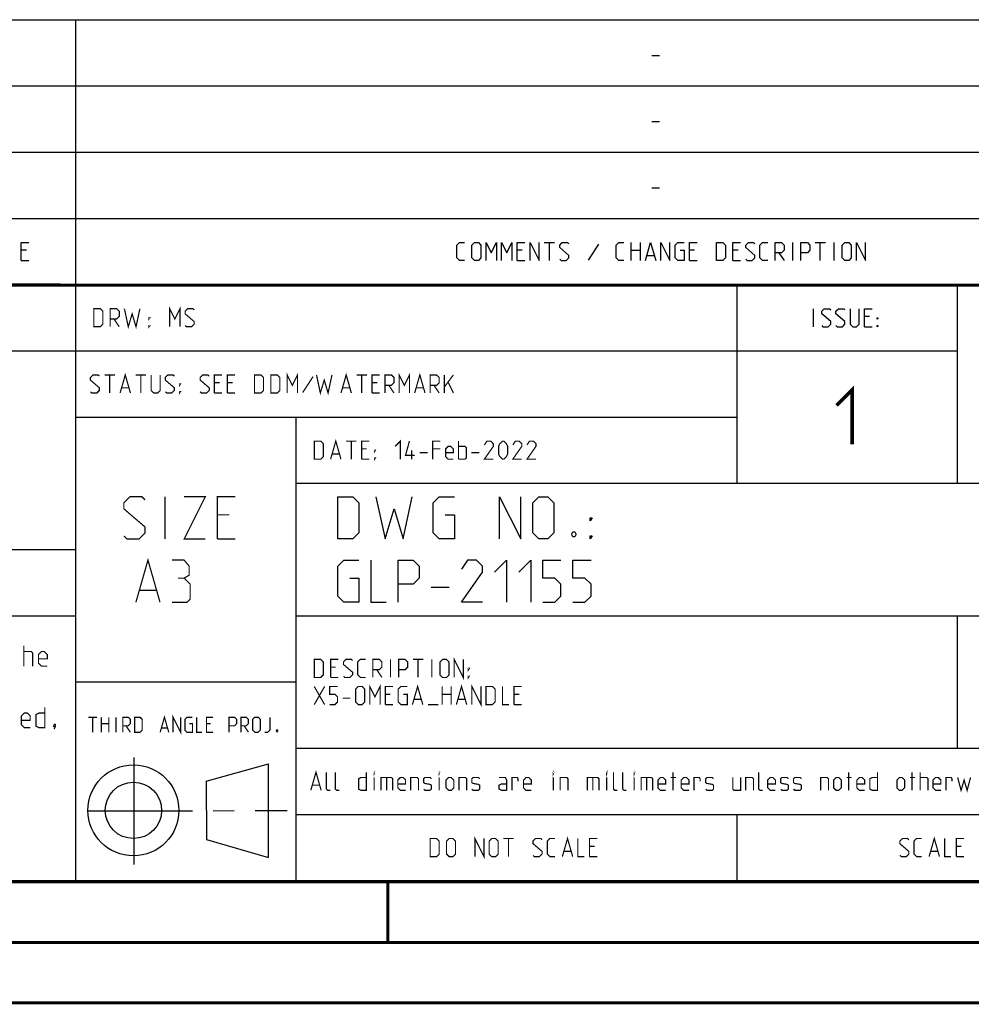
# Model space of a CAD drawing. Header units: millimetres. Extents: x 0 to 420, y 0 to 297.
# Tile 10 of 12: x 279 to 358, y 0 to 81. Entities that reach past the tile are written whole.
import ezdxf

# ---------------------------------------------------------------- set-up
doc = ezdxf.new("R2010")
doc.units = ezdxf.units.MM
doc.header["$LTSCALE"] = 23.1
doc.linetypes.add('CENTER', pattern=[0.6, 0.375, -0.075, 0.075, -0.075])
doc.layers.get('0').update_dxf_attribs({"linetype": 'CONTINUOUS'})
doc.layers.add('DEFAULT_1', color=7, linetype='CENTER')

msp = doc.modelspace()

# ---------------------------------------------------------------- linework, layer by layer
at = {"color": 2, "linetype": 'CONTINUOUS'}
for p, q in [((246.8497, 81.4948), (409.8097, 81.4948)), ((283.4097, 81.4948), (283.4097, 10.1248)), ((331.2168, 78.5355), (331.8597, 78.5355)), ((246.8497, 76.0048), (409.8097, 76.0048)), ((331.2168, 73.0455), (331.8597, 73.0455)), ((246.8497, 70.5148), (409.8097, 70.5148)), ((331.2168, 67.5555), (331.8597, 67.5555)), ((246.8497, 65.0248), (409.8097, 65.0248)), ((322.2882, 63.0298), (323.1454, 63.0298)), ((322.7168, 61.5298), (322.7168, 63.0298)), ((326.7882, 62.887), (325.9311, 61.5655)), ((329.5025, 61.5298), (329.5025, 63.0298)), ((330.2525, 63.0298), (330.2525, 61.5298)), ((342.8954, 61.5298), (342.8954, 63.0298)), ((344.7525, 63.0298), (345.6097, 63.0298)), ((345.1811, 61.5298), (345.1811, 63.0298)), ((346.3239, 61.5298), (346.3239, 63.0298)), ((279.3411, 62.387), (278.9125, 62.387)), ((320.4668, 62.387), (320.0382, 62.387)), ((329.5025, 62.387), (330.2525, 62.387)), ((334.7525, 62.387), (334.3239, 62.387)), ((338.3597, 62.387), (337.9311, 62.387)), ((341.7525, 62.1727), (342.1811, 61.5298)), ((278.9125, 61.5298), (279.5554, 61.5298)), ((320.0382, 61.5298), (320.6811, 61.5298)), ((330.824, 61.9584), (331.3954, 61.9584)), ((334.3239, 61.5298), (334.9668, 61.5298)), ((337.9311, 61.5298), (338.574, 61.5298)), ((246.8497, 59.5348), (409.8097, 59.5348)), ((338.2497, 59.5348), (338.2497, 43.0648)), ((356.5297, 59.5348), (356.5297, 43.0648)), ((344.6218, 56.0398), (344.6218, 57.5398)), ((349.2647, 56.897), (348.8361, 56.897)), ((348.8361, 56.0398), (349.4789, 56.0398)), ((246.8497, 54.0448), (356.5297, 54.0448)), ((283.4097, 48.5548), (338.2497, 48.5548)), ((301.6897, 48.5548), (301.6897, 10.1248)), ((301.6897, 43.0648), (409.8097, 43.0648)), ((246.8497, 37.5748), (283.4097, 37.5748)), ((312.9188, 34.4498), (314.4188, 34.4498)), ((246.8497, 32.0848), (283.4097, 32.0848)), ((301.6897, 32.0848), (409.8097, 32.0848)), ((356.5297, 32.0848), (356.5297, 21.1048)), ((283.4097, 26.5948), (301.6897, 26.5948)), ((301.6897, 21.1048), (409.8097, 21.1048)), ((288.2433, 20.3464), (288.2433, 11.4562)), ((294.2615, 18.3704), (299.4278, 19.8112)), ((299.4288, 12.0387), (299.4304, 19.8002)), ((294.2618, 18.3702), (294.2732, 13.5235)), ((301.6897, 15.6148), (409.8097, 15.6148)), ((338.2497, 15.6148), (338.2497, 10.1248)), ((294.2723, 13.5244), (299.4283, 12.0388)), ((246.8497, 10.1248), (409.8097, 10.1248))]:
    msp.add_line(p, q, dxfattribs=at)
at = {"color": 7, "linetype": 'CONTINUOUS'}
for p, q in [((246.8681, 59.5058), (409.628, 59.4942)), ((409.86, 10.0737), (25.007, 10.0134))]:
    msp.add_line(p, q, dxfattribs=at)
at = {"color": 2, "linetype": 'CONTINUOUS'}
for points in [[(278.9125, 61.5298), (278.9125, 63.0298), (279.5554, 63.0298)], [(315.6811, 61.5298), (315.2525, 61.5298), (315.0382, 61.7441), (315.0382, 62.8155), (315.2525, 63.0298), (315.6811, 63.0298)], [(316.2882, 61.7441), (316.2882, 62.8155), (316.5025, 63.0298), (316.8239, 63.0298), (317.0382, 62.8155), (317.0382, 61.7441), (316.8239, 61.5298), (316.5025, 61.5298), (316.2882, 61.7441)], [(317.4668, 61.5298), (317.4668, 63.0298), (317.8954, 62.1727), (318.324, 63.0298), (318.324, 61.5298)], [(318.7525, 61.5298), (318.7525, 63.0298), (319.1811, 62.1727), (319.6097, 63.0298), (319.6097, 61.5298)], [(320.0382, 61.5298), (320.0382, 63.0298), (320.6811, 63.0298)], [(321.1097, 61.5298), (321.1097, 63.0298), (321.8597, 61.5298), (321.8597, 63.0298)], [(323.574, 61.637), (323.6811, 61.5298), (324.1097, 61.5298), (324.324, 61.7441), (324.324, 61.9584), (323.574, 62.6013), (323.574, 62.8155), (323.7882, 63.0298), (324.2168, 63.0298), (324.324, 62.9227)], [(328.8954, 61.5298), (328.4668, 61.5298), (328.2525, 61.7441), (328.2525, 62.8155), (328.4668, 63.0298), (328.8954, 63.0298)], [(330.6811, 61.5298), (331.1097, 63.0298), (331.5382, 61.5298)], [(331.9668, 61.5298), (331.9668, 63.0298), (332.7168, 61.5298), (332.7168, 63.0298)], [(333.574, 62.387), (333.8954, 62.387), (333.8954, 61.5298), (333.3597, 61.5298), (333.1454, 61.7441), (333.1454, 62.8155), (333.3597, 63.0298), (333.8954, 63.0298)], [(334.3239, 61.5298), (334.3239, 63.0298), (334.9668, 63.0298)], [(336.5739, 61.5298), (336.5739, 63.0298), (337.1097, 63.0298), (337.324, 62.8155), (337.324, 61.7441), (337.1097, 61.5298), (336.5739, 61.5298)], [(337.9311, 61.5298), (337.9311, 63.0298), (338.574, 63.0298)], [(339.0025, 61.637), (339.1097, 61.5298), (339.5382, 61.5298), (339.7525, 61.7441), (339.7525, 61.9584), (339.0025, 62.6013), (339.0025, 62.8155), (339.2168, 63.0298), (339.6454, 63.0298), (339.7525, 62.9227)], [(340.824, 61.5298), (340.3954, 61.5298), (340.1811, 61.7441), (340.1811, 62.8155), (340.3954, 63.0298), (340.824, 63.0298)], [(341.4311, 61.5298), (341.4311, 63.0298), (341.9668, 63.0298), (342.1811, 62.8155), (342.1811, 62.387), (341.9668, 62.1727), (341.4311, 62.1727)], [(343.5739, 61.5298), (343.5739, 63.0298), (344.1097, 63.0298), (344.3239, 62.8155), (344.3239, 62.387), (344.1097, 62.1727), (343.5739, 62.1727)], [(347.0025, 61.7441), (347.0025, 62.8155), (347.2168, 63.0298), (347.5382, 63.0298), (347.7525, 62.8155), (347.7525, 61.7441), (347.5382, 61.5298), (347.2168, 61.5298), (347.0025, 61.7441)], [(348.1811, 61.5298), (348.1811, 63.0298), (348.9311, 61.5298), (348.9311, 63.0298)], [(345.3004, 56.147), (345.4075, 56.0398), (345.8361, 56.0398), (346.0504, 56.2541), (346.0504, 56.4684), (345.3004, 57.1113), (345.3004, 57.3255), (345.5147, 57.5398), (345.9432, 57.5398), (346.0504, 57.4327)], [(346.479, 56.147), (346.5861, 56.0398), (347.0147, 56.0398), (347.229, 56.2541), (347.229, 56.4684), (346.479, 57.1113), (346.479, 57.3255), (346.6932, 57.5398), (347.1218, 57.5398), (347.229, 57.4327)], [(347.6575, 57.5398), (347.6575, 56.2541), (347.8718, 56.0398), (348.1932, 56.0398), (348.4075, 56.2541), (348.4075, 57.5398)], [(348.8361, 56.0398), (348.8361, 57.5398), (349.4789, 57.5398)], [(349.9075, 56.6827), (349.9075, 56.7898), (349.9789, 56.7898), (349.9075, 56.6827)], [(349.9075, 56.0398), (349.9075, 56.147), (349.9789, 56.147), (349.9075, 56.0398)], [(305.1688, 38.4498), (305.1688, 41.9498), (306.4188, 41.9498), (306.9188, 41.4498), (306.9188, 38.9498), (306.4188, 38.4498), (305.1688, 38.4498)], [(308.3355, 41.9498), (309.0855, 38.4498), (309.8355, 40.9498), (310.5855, 38.4498), (311.3355, 41.9498)], [(314.0855, 40.4498), (314.8355, 40.4498), (314.8355, 38.4498), (313.5855, 38.4498), (313.0855, 38.9498), (313.0855, 41.4498), (313.5855, 41.9498), (314.8355, 41.9498)], [(318.5855, 38.4498), (318.5855, 41.9498), (320.3355, 38.4498), (320.3355, 41.9498)], [(321.3355, 38.9498), (321.3355, 41.4498), (321.8355, 41.9498), (322.5855, 41.9498), (323.0855, 41.4498), (323.0855, 38.9498), (322.5855, 38.4498), (321.8355, 38.4498), (321.3355, 38.9498)], [(326.0855, 39.9498), (326.0855, 40.1998), (326.2522, 40.1998), (326.0855, 39.9498)], [(324.8355, 39.0332), (324.9188, 38.8665), (324.9188, 38.7832), (324.8355, 38.6165), (324.6688, 38.6165), (324.5855, 38.7832), (324.5855, 38.8665), (324.6688, 39.0332), (324.8355, 39.0332)], [(326.0855, 38.4498), (326.0855, 38.6998), (326.2522, 38.6998), (326.0855, 38.4498)], [(306.1688, 35.1998), (306.9188, 35.1998), (306.9188, 33.1998), (305.6688, 33.1998), (305.1688, 33.6998), (305.1688, 36.1998), (305.6688, 36.6998), (306.9188, 36.6998)], [(307.9188, 36.6998), (307.9188, 33.1998), (309.1688, 33.1998)], [(310.1688, 33.1998), (310.1688, 36.6998), (311.4188, 36.6998), (311.9188, 36.1998), (311.9188, 35.1998), (311.4188, 34.6998), (310.1688, 34.6998)], [(317.1688, 33.1998), (315.4188, 33.1998), (317.1688, 35.6998), (317.1688, 36.1998), (316.6688, 36.6998), (315.9188, 36.6998), (315.4188, 35.9498)], [(318.1688, 35.6998), (319.1688, 36.6998), (319.1688, 33.1998)], [(320.1688, 35.6998), (321.1688, 36.6998), (321.1688, 33.1998)], [(322.1688, 33.1998), (323.1688, 33.1998), (323.6688, 33.6998), (323.6688, 34.6998), (323.1688, 35.1998), (322.1688, 35.1998), (322.1688, 36.6998), (323.6688, 36.6998)], [(324.6688, 33.1998), (325.6688, 33.1998), (326.1688, 33.6998), (326.1688, 34.6998), (325.6688, 35.1998), (324.6688, 35.1998), (324.6688, 36.6998), (326.1688, 36.6998)]]:
    msp.add_lwpolyline(points, dxfattribs=at)
at = {"color": 7, "linetype": 'CONTINUOUS', "const_width": 0.25}
for points in [[(246.8597, 59.511), (409.6521, 59.467)], [(409.8307, 10.048), (25, 10)], [(309.3227, 5.0044), (309.3227, 10.0044)], [(20, 5), (415, 5)], [(420, 0), (0, 0)]]:
    msp.add_lwpolyline(points, dxfattribs=at)
at = {"color": 2, "linetype": 'CONTINUOUS'}
for points, const_width in [([(284.9364, 56.0398), (284.9364, 57.5398), (285.4722, 57.5398), (285.6864, 57.3255), (285.6864, 56.2541), (285.4722, 56.0398), (284.9364, 56.0398)], 0.1), ([(286.2936, 56.0398), (286.2936, 57.5398), (286.8293, 57.5398), (287.0436, 57.3255), (287.0436, 56.897), (286.8293, 56.6827), (286.2936, 56.6827)], 0.1), ([(287.4722, 57.5398), (287.7936, 56.0398), (288.115, 57.1113), (288.4365, 56.0398), (288.7579, 57.5398)], 0.1), ([(291.2222, 56.0398), (291.2222, 57.5398), (291.6507, 56.6827), (292.0793, 57.5398), (292.0793, 56.0398)], 0.1), ([(292.5079, 56.147), (292.615, 56.0398), (293.0436, 56.0398), (293.2579, 56.2541), (293.2579, 56.4684), (292.5079, 57.1113), (292.5079, 57.3255), (292.7222, 57.5398), (293.1507, 57.5398), (293.2579, 57.4327)], 0.1), ([(286.615, 56.6827), (287.0436, 56.0398)], 0.1), ([(289.5079, 56.6827), (289.5079, 56.7898), (289.5793, 56.7898), (289.5079, 56.6827)], 0.1), ([(289.5079, 56.0398), (289.5079, 56.147), (289.5793, 56.147), (289.5079, 56.0398)], 0.1), ([(300.9722, 50.5498), (300.9722, 52.0498), (301.4007, 51.1927), (301.8293, 52.0498), (301.8293, 50.5498)], 0.1), ([(310.2579, 50.5498), (310.2579, 52.0498), (310.6864, 51.1927), (311.115, 52.0498), (311.115, 50.5498)], 0.1), ([(284.6507, 50.657), (284.7579, 50.5498), (285.1865, 50.5498), (285.4007, 50.7641), (285.4007, 50.9784), (284.6507, 51.6213), (284.6507, 51.8355), (284.865, 52.0498), (285.2936, 52.0498), (285.4007, 51.9427)], 0.1), ([(285.8293, 52.0498), (286.6865, 52.0498)], 0.1), ([(286.2579, 50.5498), (286.2579, 52.0498)], 0.1), ([(287.115, 50.5498), (287.5436, 52.0498), (287.9722, 50.5498)], 0.1), ([(288.4007, 52.0498), (289.2579, 52.0498)], 0.1), ([(288.8293, 50.5498), (288.8293, 52.0498)], 0.1), ([(289.6864, 52.0498), (289.6864, 50.7641), (289.9007, 50.5498), (290.2222, 50.5498), (290.4365, 50.7641), (290.4365, 52.0498)], 0.1), ([(290.865, 50.657), (290.9722, 50.5498), (291.4007, 50.5498), (291.615, 50.7641), (291.615, 50.9784), (290.865, 51.6213), (290.865, 51.8355), (291.0793, 52.0498), (291.5079, 52.0498), (291.615, 51.9427)], 0.1), ([(293.7579, 50.657), (293.865, 50.5498), (294.2936, 50.5498), (294.5079, 50.7641), (294.5079, 50.9784), (293.7579, 51.6213), (293.7579, 51.8355), (293.9722, 52.0498), (294.4007, 52.0498), (294.5079, 51.9427)], 0.1), ([(294.9364, 50.5498), (294.9364, 52.0498), (295.5793, 52.0498)], 0.1), ([(295.365, 51.407), (294.9364, 51.407)], 0.1), ([(296.0079, 50.5498), (296.0079, 52.0498), (296.6507, 52.0498)], 0.1), ([(296.4365, 51.407), (296.0079, 51.407)], 0.1), ([(298.2579, 50.5498), (298.2579, 52.0498), (298.7936, 52.0498), (299.0079, 51.8355), (299.0079, 50.7641), (298.7936, 50.5498), (298.2579, 50.5498)], 0.1), ([(299.615, 50.5498), (299.615, 52.0498), (300.1507, 52.0498), (300.365, 51.8355), (300.365, 50.7641), (300.1507, 50.5498), (299.615, 50.5498)], 0.1), ([(303.115, 51.907), (302.2579, 50.5855)], 0.1), ([(303.4007, 52.0498), (303.7222, 50.5498), (304.0436, 51.6213), (304.365, 50.5498), (304.6864, 52.0498)], 0.1), ([(305.4364, 50.5498), (305.865, 52.0498), (306.2936, 50.5498)], 0.1), ([(306.7222, 52.0498), (307.5793, 52.0498)], 0.1), ([(307.1507, 50.5498), (307.1507, 52.0498)], 0.1), ([(308.0079, 50.5498), (308.0079, 52.0498), (308.6507, 52.0498)], 0.1), ([(308.4364, 51.407), (308.0079, 51.407)], 0.1), ([(309.0793, 50.5498), (309.0793, 52.0498), (309.615, 52.0498), (309.8293, 51.8355), (309.8293, 51.407), (309.615, 51.1927), (309.0793, 51.1927)], 0.1), ([(311.5436, 50.5498), (311.9722, 52.0498), (312.4007, 50.5498)], 0.1), ([(312.8293, 50.5498), (312.8293, 52.0498), (313.365, 52.0498), (313.5793, 51.8355), (313.5793, 51.407), (313.365, 51.1927), (312.8293, 51.1927)], 0.1), ([(314.0079, 50.5498), (314.0079, 52.0498)], 0.1), ([(314.0079, 51.0498), (314.7579, 52.0498)], 0.1), ([(314.3293, 51.407), (314.7579, 50.5498)], 0.1), ([(287.2579, 50.9784), (287.8293, 50.9784)], 0.1), ([(292.0436, 51.1927), (292.0436, 51.2998), (292.115, 51.2998), (292.0436, 51.1927)], 0.1), ([(292.0436, 50.5498), (292.0436, 50.657), (292.115, 50.657), (292.0436, 50.5498)], 0.1), ([(305.5793, 50.9784), (306.1507, 50.9784)], 0.1), ([(309.4007, 51.1927), (309.8293, 50.5498)], 0.1), ([(311.6865, 50.9784), (312.2579, 50.9784)], 0.1), ([(313.1507, 51.1927), (313.5793, 50.5498)], 0.1), ([(346.5325, 49.5191), (347.8182, 50.8048), (347.8182, 46.3048)], 0.3), ([(294.9364, 50.5498), (295.5793, 50.5498)], 0.1), ([(296.0079, 50.5498), (296.6507, 50.5498)], 0.1), ([(308.0079, 50.5498), (308.6507, 50.5498)], 0.1), ([(303.2164, 45.0598), (303.2164, 46.5598), (303.7522, 46.5598), (303.9664, 46.3455), (303.9664, 45.2741), (303.7522, 45.0598), (303.2164, 45.0598)], 0.1), ([(304.5736, 45.0598), (305.0022, 46.5598), (305.4307, 45.0598)], 0.1), ([(305.8593, 46.5598), (306.7165, 46.5598)], 0.1), ([(306.2879, 45.0598), (306.2879, 46.5598)], 0.1), ([(307.145, 45.0598), (307.145, 46.5598), (307.7879, 46.5598)], 0.1), ([(309.9307, 46.1313), (310.3593, 46.5598), (310.3593, 45.0598)], 0.1), ([(311.5379, 45.3813), (310.7879, 45.3813), (311.1093, 46.5598)], 0.1), ([(313.0379, 45.0598), (313.0379, 46.5598), (313.6807, 46.5598)], 0.1), ([(315.1807, 45.0598), (315.1807, 46.5598)], 0.1), ([(318.0736, 45.0598), (317.3236, 45.0598), (318.0736, 46.1313), (318.0736, 46.3455), (317.8593, 46.5598), (317.5379, 46.5598), (317.3236, 46.2384)], 0.1), ([(318.5022, 45.4884), (318.5022, 46.1313), (318.6093, 46.3455), (318.8236, 46.5598), (318.9307, 46.5598), (319.145, 46.3455), (319.2522, 46.1313), (319.2522, 45.4884), (319.145, 45.2741), (318.9307, 45.0598), (318.8236, 45.0598), (318.6093, 45.2741), (318.5022, 45.4884)], 0.1), ([(320.4307, 45.0598), (319.6807, 45.0598), (320.4307, 46.1313), (320.4307, 46.3455), (320.2164, 46.5598), (319.895, 46.5598), (319.6807, 46.2384)], 0.1), ([(321.6093, 45.0598), (320.8593, 45.0598), (321.6093, 46.1313), (321.6093, 46.3455), (321.395, 46.5598), (321.0736, 46.5598), (320.8593, 46.2384)], 0.1), ([(307.5736, 45.917), (307.145, 45.917)], 0.1), ([(308.2165, 45.7027), (308.2165, 45.8098), (308.2879, 45.8098), (308.2165, 45.7027)], 0.1), ([(311.2879, 45.0598), (311.2879, 45.8098)], 0.1), ([(313.6807, 45.917), (313.0379, 45.917)], 0.1), ([(314.7522, 45.0598), (314.3236, 45.0598), (314.1093, 45.2741), (314.1093, 45.917), (314.3236, 46.1313), (314.5379, 46.1313), (314.7522, 45.917), (314.7522, 45.5955), (314.1093, 45.5955)], 0.1), ([(315.1807, 46.1313), (315.7164, 46.1313), (315.8236, 46.0241), (315.8236, 45.167), (315.7164, 45.0598), (315.1807, 45.0598)], 0.1), ([(304.7165, 45.4884), (305.2879, 45.4884)], 0.1), ([(307.145, 45.0598), (307.7879, 45.0598)], 0.1), ([(308.2165, 45.0598), (308.2165, 45.167), (308.2879, 45.167), (308.2165, 45.0598)], 0.1), ([(311.9665, 45.5955), (312.6093, 45.5955)], 0.1), ([(316.2522, 45.5955), (316.895, 45.5955)], 0.1), ([(287.4247, 38.6998), (287.6747, 38.4498), (288.6747, 38.4498), (289.1747, 38.9498), (289.1747, 39.4498), (287.4247, 40.9498), (287.4247, 41.4498), (287.9247, 41.9498), (288.9247, 41.9498), (289.1747, 41.6998)], 0.1), ([(290.8413, 38.4498), (290.8413, 41.9498)], 0.1), ([(292.4247, 41.9498), (294.1747, 41.9498), (292.4247, 38.4498), (294.1747, 38.4498)], 0.1), ([(295.1747, 38.4498), (295.1747, 41.9498), (296.6747, 41.9498)], 0.1), ([(296.1747, 40.4498), (295.1747, 40.4498)], 0.1), ([(295.1747, 38.4498), (296.6747, 38.4498)], 0.1), ([(288.4247, 33.1998), (289.4247, 36.6998), (290.4247, 33.1998)], 0.1), ([(292.4247, 35.1998), (292.8413, 35.4498), (292.8413, 36.1998), (292.4247, 36.6998), (291.4247, 36.6998)], 0.1), ([(291.4247, 33.1998), (292.6747, 33.1998), (292.9247, 33.4498), (292.9247, 34.6998), (292.4247, 35.1998), (291.9247, 35.1998)], 0.1), ([(288.758, 34.1998), (290.0913, 34.1998)], 0.1), ([(279.1312, 27.9048), (279.1312, 29.6048)], 0.1), ([(279.1312, 29.1191), (279.7384, 29.1191), (279.8598, 28.9977), (279.8598, 27.9048)], 0.1), ([(281.0741, 27.9048), (280.5884, 27.9048), (280.3455, 28.1477), (280.3455, 28.8763), (280.5884, 29.1191), (280.8312, 29.1191), (281.0741, 28.8763), (281.0741, 28.512), (280.3455, 28.512)], 0.1), ([(314.8236, 26.9698), (314.8236, 28.4698), (315.5736, 26.9698), (315.5736, 28.4698)], 0.1), ([(303.2164, 26.9698), (303.2164, 28.4698), (303.7522, 28.4698), (303.9664, 28.2555), (303.9664, 27.1841), (303.7522, 26.9698), (303.2164, 26.9698)], 0.1), ([(304.5736, 26.9698), (304.5736, 28.4698), (305.2164, 28.4698)], 0.1), ([(305.0022, 27.827), (304.5736, 27.827)], 0.1), ([(305.645, 27.077), (305.7522, 26.9698), (306.1807, 26.9698), (306.395, 27.1841), (306.395, 27.3984), (305.645, 28.0413), (305.645, 28.2555), (305.8593, 28.4698), (306.2879, 28.4698), (306.395, 28.3627)], 0.1), ([(307.4665, 26.9698), (307.0379, 26.9698), (306.8236, 27.1841), (306.8236, 28.2555), (307.0379, 28.4698), (307.4665, 28.4698)], 0.1), ([(308.0736, 26.9698), (308.0736, 28.4698), (308.6093, 28.4698), (308.8236, 28.2555), (308.8236, 27.827), (308.6093, 27.6127), (308.0736, 27.6127)], 0.1), ([(309.5379, 26.9698), (309.5379, 28.4698)], 0.1), ([(310.2165, 26.9698), (310.2165, 28.4698), (310.7522, 28.4698), (310.9664, 28.2555), (310.9664, 27.827), (310.7522, 27.6127), (310.2165, 27.6127)], 0.1), ([(311.395, 28.4698), (312.2522, 28.4698)], 0.1), ([(311.8236, 26.9698), (311.8236, 28.4698)], 0.1), ([(312.9664, 26.9698), (312.9664, 28.4698)], 0.1), ([(313.645, 27.1841), (313.645, 28.2555), (313.8593, 28.4698), (314.1807, 28.4698), (314.395, 28.2555), (314.395, 27.1841), (314.1807, 26.9698), (313.8593, 26.9698), (313.645, 27.1841)], 0.1), ([(316.0022, 27.6127), (316.0022, 27.7198), (316.0736, 27.7198), (316.0022, 27.6127)], 0.1), ([(304.5736, 26.9698), (305.2164, 26.9698)], 0.1), ([(308.395, 27.6127), (308.8236, 26.9698)], 0.1), ([(316.0022, 26.9698), (316.0022, 27.077), (316.0736, 27.077), (316.0022, 26.9698)], 0.1), ([(303.2164, 24.7198), (304.0736, 26.2198)], 0.1), ([(303.2164, 26.2198), (304.0736, 24.7198)], 0.1), ([(304.5022, 24.7198), (304.9307, 24.7198), (305.145, 24.9341), (305.145, 25.3627), (304.9307, 25.577), (304.5022, 25.577), (304.5022, 26.2198), (305.145, 26.2198)], 0.1), ([(306.645, 24.9341), (306.645, 26.0055), (306.8593, 26.2198), (307.1807, 26.2198), (307.395, 26.0055), (307.395, 24.9341), (307.1807, 24.7198), (306.8593, 24.7198), (306.645, 24.9341)], 0.1), ([(307.8236, 24.7198), (307.8236, 26.2198), (308.2522, 25.3627), (308.6807, 26.2198), (308.6807, 24.7198)], 0.1), ([(309.1093, 24.7198), (309.1093, 26.2198), (309.7522, 26.2198)], 0.1), ([(310.6093, 25.577), (310.9307, 25.577), (310.9307, 24.7198), (310.395, 24.7198), (310.1807, 24.9341), (310.1807, 26.0055), (310.395, 26.2198), (310.9307, 26.2198)], 0.1), ([(311.3593, 24.7198), (311.7879, 26.2198), (312.2164, 24.7198)], 0.1), ([(313.8236, 24.7198), (313.8236, 26.2198)], 0.1), ([(314.5736, 26.2198), (314.5736, 24.7198)], 0.1), ([(315.0022, 24.7198), (315.4307, 26.2198), (315.8593, 24.7198)], 0.1), ([(316.2879, 24.7198), (316.2879, 26.2198), (317.0379, 24.7198), (317.0379, 26.2198)], 0.1), ([(317.4664, 24.7198), (317.4664, 26.2198), (318.0022, 26.2198), (318.2164, 26.0055), (318.2164, 24.9341), (318.0022, 24.7198), (317.4664, 24.7198)], 0.1), ([(318.8236, 26.2198), (318.8236, 24.7198), (319.3593, 24.7198)], 0.1), ([(319.7879, 24.7198), (319.7879, 26.2198), (320.4307, 26.2198)], 0.1), ([(305.5736, 25.2555), (306.2165, 25.2555)], 0.1), ([(309.5379, 25.577), (309.1093, 25.577)], 0.1), ([(313.8236, 25.577), (314.5736, 25.577)], 0.1), ([(320.2164, 25.577), (319.7879, 25.577)], 0.1), ([(280.8717, 24.5048), (280.8717, 22.8048), (280.386, 22.8048), (280.1431, 22.9263), (280.1431, 23.8977), (280.386, 24.0191), (280.8717, 24.0191)], 0.1), ([(309.1093, 24.7198), (309.7522, 24.7198)], 0.1), ([(311.5022, 25.1484), (312.0736, 25.1484)], 0.1), ([(312.645, 24.7198), (313.5022, 24.7198)], 0.1), ([(315.145, 25.1484), (315.7164, 25.1484)], 0.1), ([(319.7879, 24.7198), (320.4307, 24.7198)], 0.1), ([(279.6574, 22.8048), (279.1717, 22.8048), (278.9288, 23.0477), (278.9288, 23.7763), (279.1717, 24.0191), (279.4145, 24.0191), (279.6574, 23.7763), (279.6574, 23.412), (278.9288, 23.412)], 0.1), ([(284.4842, 23.6723), (285.1985, 23.6723)], 0.1), ([(284.8413, 22.4223), (284.8413, 23.6723)], 0.1), ([(285.5556, 22.4223), (285.5556, 23.6723)], 0.1), ([(286.1806, 23.6723), (286.1806, 22.4223)], 0.1), ([(286.7759, 22.4223), (286.7759, 23.6723)], 0.1), ([(287.3413, 22.4223), (287.3413, 23.6723), (287.7877, 23.6723), (287.9663, 23.4938), (287.9663, 23.1366), (287.7877, 22.958), (287.3413, 22.958)], 0.1), ([(288.3235, 22.4223), (288.3235, 23.6723), (288.7699, 23.6723), (288.9485, 23.4938), (288.9485, 22.6009), (288.7699, 22.4223), (288.3235, 22.4223)], 0.1), ([(290.4366, 22.4223), (290.7937, 23.6723), (291.1508, 22.4223)], 0.1), ([(291.508, 22.4223), (291.508, 23.6723), (292.133, 22.4223), (292.133, 23.6723)], 0.1), ([(292.8473, 23.1366), (293.1151, 23.1366), (293.1151, 22.4223), (292.6687, 22.4223), (292.4901, 22.6009), (292.4901, 23.4938), (292.6687, 23.6723), (293.1151, 23.6723)], 0.1), ([(293.4723, 23.6723), (293.4723, 22.4223), (293.9187, 22.4223)], 0.1), ([(294.2759, 22.4223), (294.2759, 23.6723), (294.8116, 23.6723)], 0.1), ([(296.1509, 22.4223), (296.1509, 23.6723), (296.5973, 23.6723), (296.7759, 23.4938), (296.7759, 23.1366), (296.5973, 22.958), (296.1509, 22.958)], 0.1), ([(297.133, 22.4223), (297.133, 23.6723), (297.5794, 23.6723), (297.758, 23.4938), (297.758, 23.1366), (297.5794, 22.958), (297.133, 22.958)], 0.1), ([(298.1151, 22.6009), (298.1151, 23.4938), (298.2937, 23.6723), (298.5616, 23.6723), (298.7402, 23.4938), (298.7402, 22.6009), (298.5616, 22.4223), (298.2937, 22.4223), (298.1151, 22.6009)], 0.1), ([(299.0973, 22.4223), (299.3652, 22.4223), (299.5437, 22.6009), (299.5437, 23.6723)], 0.1), ([(281.7217, 23.0882), (281.7622, 23.0072), (281.7622, 22.9667), (281.6812, 22.8858), (281.6407, 22.8858), (281.6003, 22.9263), (281.6003, 22.9667), (281.6407, 23.0477), (281.6812, 23.0882), (281.7217, 23.0882)], 0.1), ([(281.7622, 22.9667), (281.7217, 22.8453), (281.6407, 22.6834)], 0.1), ([(285.5556, 23.1366), (286.1806, 23.1366)], 0.1), ([(287.6092, 22.958), (287.9663, 22.4223)], 0.1), ([(294.633, 23.1366), (294.2759, 23.1366)], 0.1), ([(297.4009, 22.958), (297.758, 22.4223)], 0.1), ([(290.5556, 22.7795), (291.0318, 22.7795)], 0.1), ([(294.2759, 22.4223), (294.8116, 22.4223)], 0.1), ([(300.1687, 22.6307), (300.1985, 22.5711), (300.1985, 22.5414), (300.1687, 22.4819), (300.1092, 22.4819), (300.0794, 22.5414), (300.0794, 22.5711), (300.1092, 22.6307), (300.1687, 22.6307)], 0.1), ([(302.9307, 17.6098), (303.3593, 19.1098), (303.7879, 17.6098)], 0.1), ([(304.5379, 17.6098), (304.3236, 17.6098), (304.2165, 17.717), (304.2165, 19.1098)], 0.1), ([(305.2879, 17.6098), (305.0736, 17.6098), (304.9665, 17.717), (304.9665, 19.1098)], 0.1), ([(307.5379, 19.1098), (307.5379, 17.6098), (307.1093, 17.6098), (306.895, 17.717), (306.895, 18.5741), (307.1093, 18.6813), (307.5379, 18.6813)], 0.1), ([(308.1807, 19.0027), (308.1807, 19.1098), (308.2165, 19.1098), (308.1807, 19.0027)], 0.1), ([(313.5736, 19.0027), (313.5736, 19.1098), (313.6093, 19.1098), (313.5736, 19.0027)], 0.1), ([(323.0379, 19.0027), (323.0379, 19.1098), (323.0736, 19.1098), (323.0379, 19.0027)], 0.1), ([(327.4664, 19.0027), (327.4664, 19.1098), (327.5022, 19.1098), (327.4664, 19.0027)], 0.1), ([(328.3593, 17.6098), (328.145, 17.6098), (328.0379, 17.717), (328.0379, 19.1098)], 0.1), ([(329.1093, 17.6098), (328.895, 17.6098), (328.7879, 17.717), (328.7879, 19.1098)], 0.1), ([(329.7522, 19.0027), (329.7522, 19.1098), (329.7879, 19.1098), (329.7522, 19.0027)], 0.1), ([(332.9665, 17.6098), (332.9665, 19.1098)], 0.1), ([(340.395, 17.6098), (340.1807, 17.6098), (340.0736, 17.717), (340.0736, 19.1098)], 0.1), ([(347.5379, 17.6098), (347.5379, 19.1098)], 0.1), ([(349.9307, 19.1098), (349.9307, 17.6098), (349.5022, 17.6098), (349.2879, 17.717), (349.2879, 18.5741), (349.5022, 18.6813), (349.9307, 18.6813)], 0.1), ([(352.7879, 17.6098), (352.7879, 19.1098)], 0.1), ([(353.4665, 17.6098), (353.4665, 19.1098)], 0.1), ([(303.0736, 18.0384), (303.645, 18.0384)], 0.1), ([(308.1807, 17.6098), (308.1807, 18.6813)], 0.1), ([(308.7522, 17.6098), (308.7522, 18.6813), (309.6093, 18.6813), (309.7164, 18.5741), (309.7164, 17.6098)], 0.1), ([(309.2164, 18.6813), (309.2164, 17.6098)], 0.1), ([(310.7879, 17.6098), (310.3593, 17.6098), (310.145, 17.8241), (310.145, 18.467), (310.3593, 18.6813), (310.5736, 18.6813), (310.7879, 18.467), (310.7879, 18.1455), (310.145, 18.1455)], 0.1), ([(311.2164, 17.6098), (311.2164, 18.6813), (311.7522, 18.6813), (311.8593, 18.5741), (311.8593, 17.6098)], 0.1), ([(312.2879, 17.717), (312.395, 17.6098), (312.8236, 17.6098), (312.9307, 17.717), (312.9307, 18.0384), (312.8236, 18.1098), (312.395, 18.1813), (312.2879, 18.2527), (312.2879, 18.5741), (312.395, 18.6813), (312.8236, 18.6813), (312.9307, 18.5741)], 0.1), ([(313.5736, 17.6098), (313.5736, 18.6813)], 0.1), ([(314.145, 17.8241), (314.145, 18.467), (314.3593, 18.6813), (314.5736, 18.6813), (314.7879, 18.467), (314.7879, 17.8241), (314.5736, 17.6098), (314.3593, 17.6098), (314.145, 17.8241)], 0.1), ([(315.2165, 17.6098), (315.2165, 18.6813), (315.7522, 18.6813), (315.8593, 18.5741), (315.8593, 17.6098)], 0.1), ([(316.2879, 17.717), (316.395, 17.6098), (316.8236, 17.6098), (316.9307, 17.717), (316.9307, 18.0384), (316.8236, 18.1098), (316.395, 18.1813), (316.2879, 18.2527), (316.2879, 18.5741), (316.395, 18.6813), (316.8236, 18.6813), (316.9307, 18.5741)], 0.1), ([(319.1807, 17.6098), (319.1807, 18.467), (319.0736, 18.6813), (318.5379, 18.6813)], 0.1), ([(319.1807, 17.6098), (318.7522, 17.6098), (318.5379, 17.717), (318.5379, 18.0384), (318.7522, 18.1455), (319.1807, 18.1455)], 0.1), ([(319.6093, 17.6098), (319.6093, 18.6813), (320.0379, 18.6813), (320.1093, 18.5741), (320.1093, 18.3598)], 0.1), ([(321.2165, 17.6098), (320.7879, 17.6098), (320.5736, 17.8241), (320.5736, 18.467), (320.7879, 18.6813), (321.0022, 18.6813), (321.2165, 18.467), (321.2165, 18.1455), (320.5736, 18.1455)], 0.1), ([(323.0379, 17.6098), (323.0379, 18.6813)], 0.1), ([(323.6093, 17.6098), (323.6093, 18.6813), (324.145, 18.6813), (324.2522, 18.5741), (324.2522, 17.6098)], 0.1), ([(325.8593, 17.6098), (325.8593, 18.6813), (326.7164, 18.6813), (326.8236, 18.5741), (326.8236, 17.6098)], 0.1), ([(326.3236, 18.6813), (326.3236, 17.6098)], 0.1), ([(327.4664, 17.6098), (327.4664, 18.6813)], 0.1), ([(329.7522, 17.6098), (329.7522, 18.6813)], 0.1), ([(330.3236, 17.6098), (330.3236, 18.6813), (331.1807, 18.6813), (331.2879, 18.5741), (331.2879, 17.6098)], 0.1), ([(330.7879, 18.6813), (330.7879, 17.6098)], 0.1), ([(332.3593, 17.6098), (331.9307, 17.6098), (331.7165, 17.8241), (331.7165, 18.467), (331.9307, 18.6813), (332.145, 18.6813), (332.3593, 18.467), (332.3593, 18.1455), (331.7165, 18.1455)], 0.1), ([(332.7879, 18.6813), (333.2164, 18.6813)], 0.1), ([(334.2879, 17.6098), (333.8593, 17.6098), (333.645, 17.8241), (333.645, 18.467), (333.8593, 18.6813), (334.0736, 18.6813), (334.2879, 18.467), (334.2879, 18.1455), (333.645, 18.1455)], 0.1), ([(334.7164, 17.6098), (334.7164, 18.6813), (335.145, 18.6813), (335.2164, 18.5741), (335.2164, 18.3598)], 0.1), ([(335.6807, 17.717), (335.7879, 17.6098), (336.2165, 17.6098), (336.3236, 17.717), (336.3236, 18.0384), (336.2165, 18.1098), (335.7879, 18.1813), (335.6807, 18.2527), (335.6807, 18.5741), (335.7879, 18.6813), (336.2165, 18.6813), (336.3236, 18.5741)], 0.1), ([(337.9307, 18.6813), (337.9307, 17.717), (338.0379, 17.6098), (338.5736, 17.6098), (338.5736, 18.6813)], 0.1), ([(339.0022, 17.6098), (339.0022, 18.6813), (339.5379, 18.6813), (339.645, 18.5741), (339.645, 17.6098)], 0.1), ([(341.4665, 17.6098), (341.0379, 17.6098), (340.8236, 17.8241), (340.8236, 18.467), (341.0379, 18.6813), (341.2522, 18.6813), (341.4665, 18.467), (341.4665, 18.1455), (340.8236, 18.1455)], 0.1), ([(341.895, 17.717), (342.0022, 17.6098), (342.4307, 17.6098), (342.5379, 17.717), (342.5379, 18.0384), (342.4307, 18.1098), (342.0022, 18.1813), (341.895, 18.2527), (341.895, 18.5741), (342.0022, 18.6813), (342.4307, 18.6813), (342.5379, 18.5741)], 0.1), ([(342.9665, 17.717), (343.0736, 17.6098), (343.5022, 17.6098), (343.6093, 17.717), (343.6093, 18.0384), (343.5022, 18.1098), (343.0736, 18.1813), (342.9665, 18.2527), (342.9665, 18.5741), (343.0736, 18.6813), (343.5022, 18.6813), (343.6093, 18.5741)], 0.1), ([(345.2164, 17.6098), (345.2164, 18.6813), (345.7522, 18.6813), (345.8593, 18.5741), (345.8593, 17.6098)], 0.1), ([(346.2879, 17.8241), (346.2879, 18.467), (346.5022, 18.6813), (346.7165, 18.6813), (346.9307, 18.467), (346.9307, 17.8241), (346.7165, 17.6098), (346.5022, 17.6098), (346.2879, 17.8241)], 0.1), ([(347.3593, 18.6813), (347.7879, 18.6813)], 0.1), ([(348.8593, 17.6098), (348.4307, 17.6098), (348.2165, 17.8241), (348.2165, 18.467), (348.4307, 18.6813), (348.645, 18.6813), (348.8593, 18.467), (348.8593, 18.1455), (348.2165, 18.1455)], 0.1), ([(351.5379, 17.8241), (351.5379, 18.467), (351.7522, 18.6813), (351.9665, 18.6813), (352.1807, 18.467), (352.1807, 17.8241), (351.9665, 17.6098), (351.7522, 17.6098), (351.5379, 17.8241)], 0.1), ([(352.6093, 18.6813), (353.0379, 18.6813)], 0.1), ([(353.4665, 18.6813), (354.0022, 18.6813), (354.1093, 18.5741), (354.1093, 17.6098)], 0.1), ([(355.1807, 17.6098), (354.7522, 17.6098), (354.5379, 17.8241), (354.5379, 18.467), (354.7522, 18.6813), (354.9664, 18.6813), (355.1807, 18.467), (355.1807, 18.1455), (354.5379, 18.1455)], 0.1), ([(355.6093, 17.6098), (355.6093, 18.6813), (356.0379, 18.6813), (356.1093, 18.5741), (356.1093, 18.3598)], 0.1), ([(356.5736, 18.6813), (356.8593, 17.6098), (357.1093, 18.467), (357.3593, 17.6098), (357.645, 18.6813)], 0.1), ([(312.8268, 12.1198), (312.8268, 13.6198), (313.3625, 13.6198), (313.5768, 13.4055), (313.5768, 12.3341), (313.3625, 12.1198), (312.8268, 12.1198)], 0.1), ([(314.1839, 12.3341), (314.1839, 13.4055), (314.3982, 13.6198), (314.7197, 13.6198), (314.9339, 13.4055), (314.9339, 12.3341), (314.7197, 12.1198), (314.3982, 12.1198), (314.1839, 12.3341)], 0.1), ([(316.5411, 12.1198), (316.5411, 13.6198), (317.2911, 12.1198), (317.2911, 13.6198)], 0.1), ([(317.7197, 12.3341), (317.7197, 13.4055), (317.934, 13.6198), (318.2554, 13.6198), (318.4697, 13.4055), (318.4697, 12.3341), (318.2554, 12.1198), (317.934, 12.1198), (317.7197, 12.3341)], 0.1), ([(318.8982, 13.6198), (319.7554, 13.6198)], 0.1), ([(319.3268, 12.1198), (319.3268, 13.6198)], 0.1), ([(321.3625, 12.227), (321.4697, 12.1198), (321.8982, 12.1198), (322.1125, 12.3341), (322.1125, 12.5484), (321.3625, 13.1913), (321.3625, 13.4055), (321.5768, 13.6198), (322.0054, 13.6198), (322.1125, 13.5127)], 0.1), ([(323.184, 12.1198), (322.7554, 12.1198), (322.5411, 12.3341), (322.5411, 13.4055), (322.7554, 13.6198), (323.184, 13.6198)], 0.1), ([(323.7911, 12.1198), (324.2197, 13.6198), (324.6482, 12.1198)], 0.1), ([(325.0768, 13.6198), (325.0768, 12.1198), (325.6125, 12.1198)], 0.1), ([(326.0411, 12.1198), (326.0411, 13.6198), (326.6839, 13.6198)], 0.1), ([(351.7797, 12.227), (351.8868, 12.1198), (352.3154, 12.1198), (352.5297, 12.3341), (352.5297, 12.5484), (351.7797, 13.1913), (351.7797, 13.4055), (351.9939, 13.6198), (352.4225, 13.6198), (352.5297, 13.5127)], 0.1), ([(353.6011, 12.1198), (353.1725, 12.1198), (352.9582, 12.3341), (352.9582, 13.4055), (353.1725, 13.6198), (353.6011, 13.6198)], 0.1), ([(354.2082, 12.1198), (354.6368, 13.6198), (355.0654, 12.1198)], 0.1), ([(355.494, 13.6198), (355.494, 12.1198), (356.0297, 12.1198)], 0.1), ([(356.4582, 12.1198), (356.4582, 13.6198), (357.1011, 13.6198)], 0.1), ([(323.9339, 12.5484), (324.5054, 12.5484)], 0.1), ([(326.4697, 12.977), (326.0411, 12.977)], 0.1), ([(354.3511, 12.5484), (354.9225, 12.5484)], 0.1), ([(356.8868, 12.977), (356.4582, 12.977)], 0.1), ([(326.0411, 12.1198), (326.6839, 12.1198)], 0.1), ([(356.4582, 12.1198), (357.1011, 12.1198)], 0.1)]:
    msp.add_lwpolyline(points, dxfattribs=dict(at, const_width=const_width))
for radius in [3.7716, 2.337]:
    msp.add_circle((288.2197, 15.9526), radius, dxfattribs=at)
at = {"layer": 'DEFAULT_1', "color": 2, "linetype": 'CENTER'}
msp.add_line((284.447, 15.9058), (300.9634, 15.937), dxfattribs=at)

doc.saveas('drawing.dxf')
